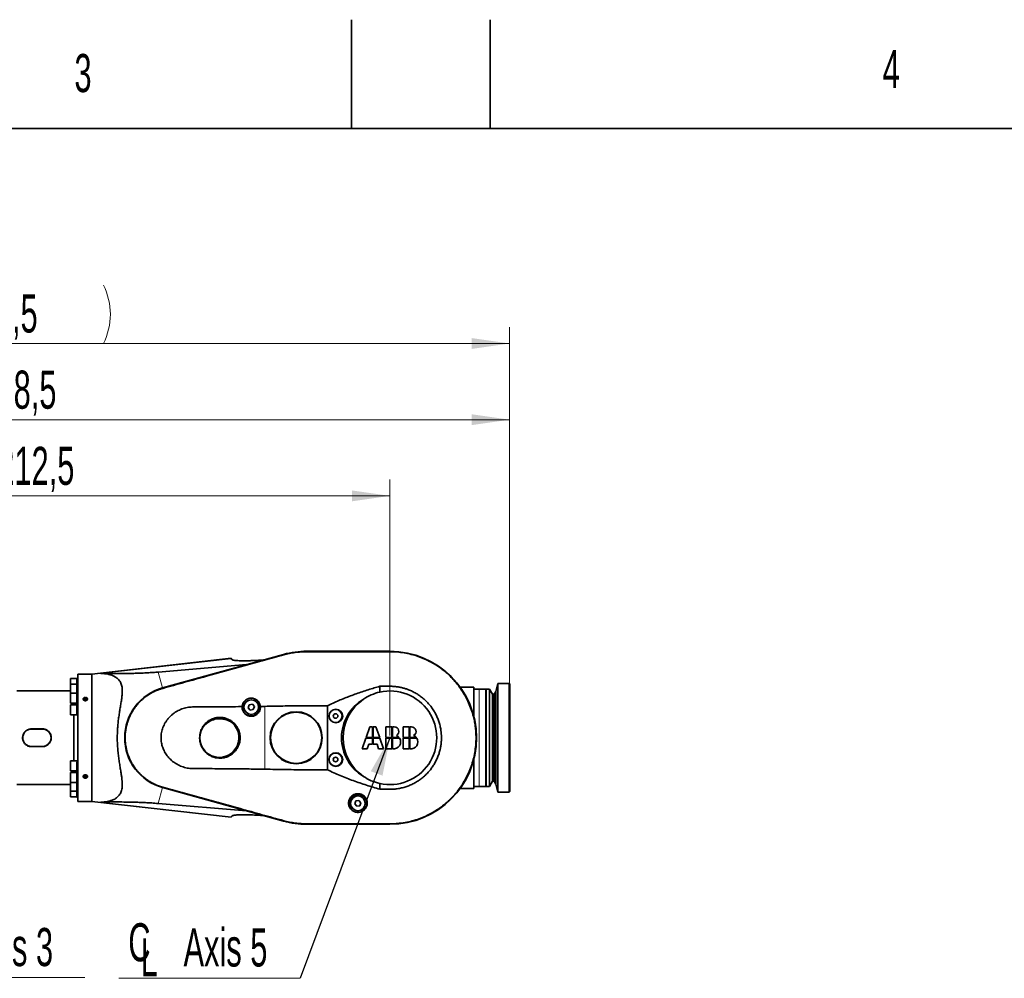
# Model space of a CAD drawing. Header units: millimetres. Extents: x 0 to 11920, y 0 to 8400.
# Tile 28 of 55: x 3630 to 5440, y 6638 to 8400. Entities that reach past the tile are written whole.
import ezdxf

# ---------------------------------------------------------------- set-up
doc = ezdxf.new("R2010")
doc.units = ezdxf.units.MM
doc.header["$LTSCALE"] = 20
doc.header["$PDSIZE"] = -1
doc.styles.add('SLDTEXTSTYLE0', font='TXT', dxfattribs={"width": 0.605})
doc.dimstyles.new('SLDDIMSTYLE0', dxfattribs={"dimtxt": 70, "dimasz": 70, "dimexe": 0, "dimexo": 0.0625, "dimgap": 17.5, "dimtad": 1, "dimdec": 1, "dimrnd": 1e-09, "dimzin": 12, "dimdsep": 46, "dimtxsty": 'SLDTEXTSTYLE0', "dimsah": 1, "dimcen": 0.09, "dimadec": 0, "dimazin": 3, "dimtfac": 1, "dimtofl": 0, "dimtmove": 0, "dimatfit": 3, "dimfxl": 1, "dimfrac": 2, "dimtolj": 1, "dimtzin": 12, "dimarcsym": 0})
doc.dimstyles.new('SLDDIMSTYLE2', dxfattribs={"dimtxt": 0.18, "dimasz": 70, "dimexe": 0, "dimexo": 0.0625, "dimgap": 0, "dimtad": 0, "dimtih": 1, "dimtoh": 1, "dimdec": 0, "dimrnd": 1e-09, "dimzin": 0, "dimdsep": 46, "dimtxsty": 'Standard', "dimsah": 1, "dimcen": 0.09, "dimadec": 0, "dimazin": 0, "dimtfac": 70, "dimtdec": 0, "dimtofl": 0, "dimtmove": 0, "dimatfit": 3, "dimfxl": 1, "dimfrac": 2, "dimtolj": 1, "dimtzin": 0, "dimarcsym": 0})

# ---------------------------------------------------------------- blocks, each defined once
blk = doc.blocks.new('_D_1')
at = {"color": 7, "linetype": 'Continuous', "lineweight": 0}
for p, q in [((3098.2, 6884.4), (3098.2, 7554.9)), ((4310.7, 7084.4), (4310.7, 7554.9)), ((4310.7, 7524.9), (3098.2, 7524.9))]:
    blk.add_line(p, q, dxfattribs=at)
at = {"color": 7, "linetype": 'Continuous', "lineweight": 18}
for points in [[(3098.2, 7524.9), (3168.2, 7514.9), (3168.2, 7534.9)], [(4310.7, 7524.9), (4240.7, 7534.9), (4240.7, 7514.9)]]:
    blk.add_solid(points, dxfattribs=at)
at = {"color": 7, "linetype": 'Continuous', "lineweight": 18, "insert": (3557.4, 7615.1), "char_height": 70, "attachment_point": 1, "style": 'SLDTEXTSTYLE0'}
blk.add_mtext('1212,5', dxfattribs=at)
blk = doc.blocks.new('_D_2')
at = {"color": 7, "linetype": 'Continuous', "lineweight": 0}
for p, q in [((2743.2, 6978.1), (2743.2, 7834.9)), ((4530.7, 7183.4), (4530.7, 7834.9)), ((2743.2, 7804.9), (4530.7, 7804.9))]:
    blk.add_line(p, q, dxfattribs=at)
at = {"color": 7, "linetype": 'Continuous', "lineweight": 18}
for centre, start, end in [((3597.4, 7858.6), 153.4349, 206.5651), ((3676.6, 7858.6), 333.4349, 26.5651)]:
    blk.add_arc(centre, 120.1, start, end, dxfattribs=at)
for points in [[(2743.2, 7804.9), (2813.2, 7794.9), (2813.2, 7814.9)], [(4530.7, 7804.9), (4460.7, 7814.9), (4460.7, 7794.9)]]:
    blk.add_solid(points, dxfattribs=at)
at = {"color": 7, "linetype": 'Continuous', "lineweight": 18, "insert": (3489.9, 7895.1), "char_height": 70, "attachment_point": 1, "style": 'SLDTEXTSTYLE0'}
blk.add_mtext('1787,5', dxfattribs=at)
blk = doc.blocks.new('_D_4')
at = {"color": 7, "linetype": 'Continuous', "lineweight": 0}
for p, q in [((2812.2, 7239.9), (2812.2, 7694.9)), ((4530.7, 7142.4), (4530.7, 7694.9)), ((2812.2, 7664.9), (4530.7, 7664.9))]:
    blk.add_line(p, q, dxfattribs=at)
at = {"color": 7, "linetype": 'Continuous', "lineweight": 18}
for points in [[(2812.2, 7664.9), (2882.2, 7654.9), (2882.2, 7674.9)], [(4530.7, 7664.9), (4460.7, 7674.9), (4460.7, 7654.9)]]:
    blk.add_solid(points, dxfattribs=at)
at = {"color": 7, "linetype": 'Continuous', "lineweight": 18, "insert": (3524.4, 7755.1), "char_height": 70, "attachment_point": 1, "style": 'SLDTEXTSTYLE0'}
blk.add_mtext('1718,5', dxfattribs=at)
blk = doc.blocks.new('SW_SYMBOL_MOD_CL')
at = {"color": 0, "linetype": 'Continuous', "lineweight": 0, "char_height": 15515, "attachment_point": 5, "style": 'SLDTEXTSTYLE0'}
for s, insert in [('C', (8000, 12000)), ('L', (12000, 6000))]:
    blk.add_mtext(s, dxfattribs=dict(at, insert=insert))
blk = doc.blocks.new('SW_NOTE_0_1')
at = {"color": 0, "linetype": 'Continuous', "lineweight": 0}
for p, q in [((0, 0), (331.1, 0)), ((331.1, 0), (0, 0)), ((0, 0), (331.1, 0)), ((331.1, 0), (0, 0)), ((0, 0), (331.1, 0)), ((331.1, 0), (0, 0))]:
    blk.add_line(p, q, dxfattribs=at)
at = {"color": 0, "linetype": 'Continuous', "lineweight": 0, "xscale": 0.004511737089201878, "yscale": 0.004511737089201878, "zscale": 0.004511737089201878}
blk.add_blockref('SW_SYMBOL_MOD_CL', (1.2, 10.7), dxfattribs=at)
at = {"color": 0, "linetype": 'Continuous', "lineweight": 0, "insert": (118.3, 90.8), "char_height": 70, "attachment_point": 1, "style": 'SLDTEXTSTYLE0'}
blk.add_mtext('Axis 3', dxfattribs=at)
blk = doc.blocks.new('SW_NOTE_0_3')
at = {"color": 0, "linetype": 'Continuous', "lineweight": 0}
for p, q in [((-333.3, 0), (0, 0)), ((0, 0), (-333.3, 0)), ((-333.3, 0), (0, 0)), ((0, 0), (-333.3, 0)), ((-333.3, 0), (0, 0)), ((0, 0), (-333.3, 0))]:
    blk.add_line(p, q, dxfattribs=at)
at = {"color": 0, "linetype": 'Continuous', "lineweight": 0, "xscale": 0.004511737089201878, "yscale": 0.004511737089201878, "zscale": 0.004511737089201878}
blk.add_blockref('SW_SYMBOL_MOD_CL', (-331.5, 11.6), dxfattribs=at)
at = {"color": 0, "linetype": 'Continuous', "lineweight": 0, "insert": (-214.4, 91.7), "char_height": 70, "attachment_point": 1, "style": 'SLDTEXTSTYLE0'}
blk.add_mtext('Axis 5', dxfattribs=at)

msp = doc.modelspace()

# ---------------------------------------------------------------- linework, layer by layer
at = {"color": 7, "linetype": 'Continuous', "lineweight": 35}
for p, q in [((4240, 8200), (4240, 8400)), ((4495, 8200), (4495, 8400)), ((11720, 8200), (400, 8200)), ((4018.48, 7226.51), (3762.73, 7197.37)), ((4115.28, 7233.6), (3892.66, 7171.92)), ((4115.3, 7233.5), (3892.69, 7171.82)), ((4018.48, 7226.51), (4019.07, 7225.66)), ((4019.07, 7225.66), (4019.87, 7224.53)), ((4310.73, 7239.37), (4157.73, 7239.37)), ((4310.73, 7239.27), (4157.73, 7239.27)), ((3884.57, 7201.13), (4047.19, 7214.73)), ((3735.23, 7189), (3723.23, 7189)), ((3723.23, 7189), (3723.23, 7178.71)), ((3736.73, 7189.36), (3735.23, 7189.36)), ((3735.23, 7179.07), (3735.23, 7189.36)), ((3743.82, 7197.37), (3736.73, 7197.37)), ((3736.73, 7080.37), (3736.73, 7197.37)), ((3762.73, 7197.37), (3757.67, 7197.37)), ((3762.73, 7197.37), (3762.73, 6963.37)), ((3735.23, 7178.71), (3723.23, 7178.71)), ((3723.23, 7178.71), (3723.23, 7162.34)), ((3736.73, 7179.07), (3735.23, 7179.07)), ((3735.23, 7162.7), (3735.23, 7179.07)), ((4291.87, 7164.28), (4291.87, 7175)), ((4464.73, 7173.37), (4439.69, 7173.37)), ((4464.73, 7173.37), (4464.73, 7126.92)), ((4474.73, 7169.87), (4464.73, 7169.87)), ((4486.73, 7169.87), (4474.73, 7169.87)), ((4486.73, 7169.87), (4486.73, 6990.87)), ((4489.25, 7169.87), (4487.23, 7169.87)), ((4487.23, 7169.87), (4487.23, 7080.37)), ((4493.83, 7169.87), (4492.21, 7169.87)), ((4499.42, 7160.37), (4493.83, 7169.87)), ((4493.83, 7169.87), (4493.83, 7080.37)), ((4509.23, 7180.37), (4505.27, 7165.6)), ((4529.73, 7180.37), (4509.23, 7180.37)), ((4509.23, 7180.37), (4509.23, 7080.37)), ((4530.73, 7179.37), (4529.73, 7180.37)), ((4529.73, 7080.37), (4529.73, 7180.37)), ((4530.73, 7179.37), (4530.73, 7080.37)), ((3723.23, 7166.37), (3624.73, 7166.37)), ((3735.23, 7162.34), (3723.23, 7162.34)), ((3723.23, 7162.34), (3723.23, 7144.07)), ((3736.73, 7162.7), (3735.23, 7162.7)), ((3735.23, 7143.7), (3735.23, 7162.7)), ((4487.23, 7160.37), (4486.73, 7160.37)), ((4502.13, 7160.37), (4499.42, 7160.37)), ((4499.42, 7160.37), (4499.42, 7080.37)), ((4505.27, 7165.6), (4502.13, 7160.37)), ((4502.13, 7160.37), (4502.13, 7080.37)), ((4505.27, 7165.6), (4505.27, 7080.37)), ((3723.23, 7144.07), (3735.23, 7144.07)), ((3735.23, 7141), (3723.23, 7141)), ((3723.23, 7141), (3723.23, 7122.73)), ((3729.74, 7141), (3729.74, 7144.07)), ((3735.23, 7143.7), (3736.73, 7143.7)), ((3736.73, 7141.37), (3735.23, 7141.37)), ((3735.23, 7122.37), (3735.23, 7141.37)), ((4052.02, 7141.09), (4050.04, 7135.67)), ((4050.04, 7135.67), (4053.75, 7131.24)), ((4057.7, 7142.1), (4052.02, 7141.09)), ((4053.75, 7131.24), (4059.44, 7132.25)), ((4061.41, 7137.67), (4057.7, 7142.1)), ((4059.44, 7132.25), (4061.41, 7137.67)), ((4080.73, 7138.11), (4072.53, 7137.99)), ((4195.73, 7139.18), (4195.73, 7021.56)), ((3723.23, 7122.73), (3735.23, 7122.73)), ((3729.74, 7080.37), (3729.74, 7122.73)), ((3735.23, 7122.37), (3736.73, 7122.37)), ((4462.76, 7126.92), (4464.73, 7126.92)), ((4464.73, 7126.92), (4464.73, 7119.93)), ((3671.73, 7096.66), (3651.73, 7096.66)), ((3671.73, 7096.37), (3651.73, 7096.37)), ((4273.74, 7100.48), (4266.88, 7080.87)), ((4278.83, 7100.48), (4273.74, 7100.48)), ((4278.83, 7080.87), (4278.83, 7100.48)), ((4284.93, 7100.48), (4279.83, 7100.48)), ((4279.83, 7100.48), (4279.83, 7080.87)), ((4291.78, 7080.87), (4284.93, 7100.48)), ((4303.18, 7100.48), (4303.18, 7080.87)), ((4314.32, 7100.48), (4303.18, 7100.48)), ((4314.32, 7080.87), (4314.32, 7100.48)), ((4318.46, 7100.48), (4315.32, 7100.48)), ((4315.32, 7100.48), (4315.32, 7080.87)), ((4346.08, 7100.48), (4334.93, 7100.48)), ((4334.93, 7100.48), (4334.93, 7080.87)), ((4346.08, 7080.87), (4346.08, 7100.48)), ((4350.22, 7100.48), (4347.08, 7100.48)), ((4347.08, 7100.48), (4347.08, 7080.87)), ((3729.74, 7038), (3729.74, 7080.37)), ((3736.73, 6963.37), (3736.73, 7080.37)), ((4266.53, 7079.87), (4259.68, 7060.26)), ((4278.83, 7079.87), (4266.53, 7079.87)), ((4266.88, 7080.87), (4278.83, 7080.87)), ((4278.83, 7068.45), (4278.83, 7079.87)), ((4279.83, 7080.87), (4291.78, 7080.87)), ((4279.83, 7079.87), (4279.83, 7068.45)), ((4292.13, 7079.87), (4279.83, 7079.87)), ((4298.99, 7060.26), (4292.13, 7079.87)), ((4303.18, 7080.87), (4314.32, 7080.87)), ((4314.32, 7079.87), (4303.18, 7079.87)), ((4303.18, 7079.87), (4303.18, 7060.26)), ((4314.32, 7060.26), (4314.32, 7079.87)), ((4315.32, 7080.87), (4327.41, 7080.87)), ((4315.32, 7079.87), (4315.32, 7060.26)), ((4328.15, 7079.87), (4315.32, 7079.87)), ((4334.93, 7080.87), (4346.08, 7080.87)), ((4346.08, 7079.87), (4334.93, 7079.87)), ((4334.93, 7079.87), (4334.93, 7060.26)), ((4346.08, 7060.26), (4346.08, 7079.87)), ((4347.08, 7080.87), (4359.17, 7080.87)), ((4347.08, 7079.87), (4347.08, 7060.26)), ((4359.91, 7079.87), (4347.08, 7079.87)), ((4487.23, 7080.37), (4487.23, 6990.87)), ((4493.83, 7080.37), (4493.83, 6990.87)), ((4499.42, 7080.37), (4499.42, 7000.37)), ((4502.13, 7080.37), (4502.13, 7000.37)), ((4505.27, 7080.37), (4505.27, 6995.14)), ((4509.23, 7080.37), (4509.23, 6980.37)), ((4529.73, 6980.37), (4529.73, 7080.37)), ((4530.73, 7080.37), (4530.73, 6981.37)), ((3651.73, 7064.37), (3671.73, 7064.37)), ((3651.73, 7064.08), (3671.73, 7064.08)), ((4259.68, 7060.26), (4268.78, 7060.26)), ((4268.78, 7060.26), (4271.64, 7068.45)), ((4271.64, 7068.45), (4278.83, 7068.45)), ((4279.83, 7068.45), (4287.03, 7068.45)), ((4287.03, 7068.45), (4289.89, 7060.26)), ((4289.89, 7060.26), (4298.99, 7060.26)), ((4303.18, 7060.26), (4314.32, 7060.26)), ((4334.93, 7060.26), (4346.08, 7060.26)), ((4464.73, 7040.81), (4464.73, 7033.82)), ((3735.23, 7038), (3723.23, 7038)), ((3723.23, 7038), (3723.23, 7019.73)), ((3736.73, 7038.05), (3735.23, 7038.05)), ((3735.23, 7037.54), (3735.23, 7038.05)), ((3735.23, 7019.05), (3735.23, 7035.67)), ((4464.73, 7033.82), (4462.76, 7033.82)), ((4464.73, 7033.82), (4464.73, 6987.37)), ((3723.23, 7019.73), (3735.23, 7019.73)), ((3735.23, 7016.67), (3723.23, 7016.67)), ((3723.23, 7016.67), (3723.23, 6998.4)), ((3729.74, 7016.67), (3729.74, 7019.73)), ((3735.23, 7019.05), (3736.73, 7019.05)), ((3736.73, 7017.04), (3735.23, 7017.04)), ((3735.23, 6998.04), (3735.23, 7017.04)), ((3624.73, 6994.37), (3723.23, 6994.37)), ((3723.23, 6998.4), (3735.23, 6998.4)), ((3723.23, 6998.4), (3723.23, 6982.03)), ((3735.23, 6998.04), (3736.73, 6998.04)), ((3735.23, 6981.67), (3735.23, 6998.04)), ((3892.66, 6988.82), (4115.28, 6927.14)), ((3892.69, 6988.92), (4115.3, 6927.24)), ((4291.87, 6985.74), (4291.87, 6996.46)), ((4439.69, 6987.37), (4464.73, 6987.37)), ((4464.73, 6990.87), (4474.73, 6990.87)), ((4474.73, 6990.87), (4486.73, 6990.87)), ((4486.73, 7000.37), (4487.23, 7000.37)), ((4487.23, 6990.87), (4493.83, 6990.87)), ((4493.83, 6990.87), (4499.42, 7000.37)), ((4499.42, 7000.37), (4502.13, 7000.37)), ((4502.13, 7000.37), (4505.27, 6995.14)), ((4505.27, 6995.14), (4509.23, 6980.37)), ((3723.23, 6982.03), (3735.23, 6982.03)), ((3723.23, 6982.03), (3723.23, 6971.74)), ((3723.23, 6971.74), (3735.23, 6971.74)), ((3735.23, 6981.67), (3736.73, 6981.67)), ((3735.23, 6971.38), (3735.23, 6981.67)), ((3735.23, 6971.38), (3736.73, 6971.38)), ((4509.23, 6980.37), (4529.73, 6980.37)), ((4529.73, 6980.37), (4530.73, 6981.37)), ((3736.73, 6963.37), (3762.73, 6963.37)), ((3762.73, 6963.37), (4018.48, 6934.23)), ((4047.19, 6946.01), (3884.57, 6959.61)), ((4248.02, 6964.29), (4246.04, 6958.87)), ((4246.04, 6958.87), (4249.75, 6954.44)), ((4253.7, 6965.3), (4248.02, 6964.29)), ((4249.75, 6954.44), (4255.44, 6955.45)), ((4257.41, 6960.87), (4253.7, 6965.3)), ((4255.44, 6955.45), (4257.41, 6960.87)), ((4019.07, 6935.07), (4018.48, 6934.23)), ((4019.87, 6936.21), (4019.07, 6935.07)), ((4157.73, 6921.47), (4310.73, 6921.47)), ((4157.73, 6921.37), (4310.73, 6921.37))]:
    msp.add_line(p, q, dxfattribs=at)
at = {"color": 8, "linetype": 'Continuous', "lineweight": 18}
for p, q in [((4019.07, 7225.66), (3779.36, 7198.52)), ((4115.49, 7232.81), (4115.3, 7233.5)), ((4157.73, 7238.54), (4157.73, 7239.27)), ((4310.73, 7238.54), (4310.73, 7239.27)), ((3884.57, 7201.13), (3892.66, 7171.92)), ((3892.88, 7171.16), (3892.69, 7171.82)), ((4474.73, 6990.87), (4474.73, 7169.87)), ((4080.73, 7022.62), (4080.73, 7138.11)), ((3651.73, 7096.66), (3651.73, 7096.37)), ((3671.73, 7096.66), (3671.73, 7096.37)), ((3651.73, 7064.08), (3651.73, 7064.37)), ((3671.73, 7064.08), (3671.73, 7064.37)), ((3884.57, 6959.61), (3892.66, 6988.82)), ((3892.88, 6989.58), (3892.69, 6988.92)), ((4019.07, 6935.07), (3779.36, 6962.22)), ((4115.49, 6927.93), (4115.3, 6927.24)), ((4157.73, 6922.19), (4157.73, 6921.47)), ((4310.73, 6922.19), (4310.73, 6921.47))]:
    msp.add_line(p, q, dxfattribs=at)
at = {"color": 7, "linetype": 'Continuous', "lineweight": 35, "flags": 128}
for points in [[(3750.73, 7148.52), (3751.83, 7148.66), (3752.82, 7149.09), (3753.57, 7149.74), (3754.02, 7150.55), (3754.12, 7151.44), (3753.84, 7152.3), (3753.23, 7153.04), (3752.35, 7153.59), (3751.29, 7153.88), (3750.17, 7153.88), (3749.11, 7153.59), (3748.23, 7153.04), (3747.61, 7152.3), (3747.34, 7151.44), (3747.43, 7150.55), (3747.88, 7149.74), (3748.64, 7149.09), (3749.62, 7148.66), (3750.73, 7148.52)], [(3750.73, 7006.83), (3751.83, 7006.97), (3752.82, 7007.4), (3753.57, 7008.05), (3754.02, 7008.86), (3754.12, 7009.75), (3753.84, 7010.61), (3753.23, 7011.35), (3752.35, 7011.9), (3751.29, 7012.19), (3750.17, 7012.19), (3749.11, 7011.9), (3748.23, 7011.35), (3747.61, 7010.61), (3747.34, 7009.75), (3747.43, 7008.86), (3747.88, 7008.05), (3748.64, 7007.4), (3749.62, 7006.97), (3750.73, 7006.83)]]:
    msp.add_lwpolyline(points, dxfattribs=at)
at = {"color": 7, "linetype": 'Continuous', "lineweight": 35}
for centre, radius in [((4055.73, 7136.67), 16.25), ((4055.73, 7136.67), 13.5), ((4210.73, 7120.37), 12), ((4138.23, 7080.37), 47.85), ((4138.23, 7080.37), 46.98), ((4210.73, 7120.37), 4.15), ((4210.73, 7040.37), 12), ((4210.73, 7040.37), 4.15), ((4251.73, 6959.87), 16.25), ((4251.73, 6959.87), 13.5)]:
    msp.add_circle(centre, radius, dxfattribs=at)
for centre, radius, start, end in [((4157.73, 7080.37), 159, 90, 105.48585), ((4157.73, 7080.37), 158.9, 90, 105.48585), ((4310.73, 7080.37), 159, 270, 90), ((4310.73, 7080.37), 158.9, 270, 90), ((3918.03, 7080.37), 95, 105.48585, 254.51415), ((3918.03, 7080.37), 94.9, 105.48585, 254.51415), ((4310.73, 7080.37), 86, 124.43961, 235.56039), ((4310.73, 7080.37), 86, 102.66838, 124.43961), ((4310.73, 7080.37), 86, 257.33162, 102.66838), ((3997.13, 7080.37), 35.63, 59.12219, 138.29339), ((3997.13, 7080.37), 35, 79.5952, 117.82039), ((3997.73, 7076.42), 38.8, 55.27491, 81.52715), ((3651.73, 7080.37), 16, 90, 270), ((3671.73, 7080.37), 16, 270, 90), ((3997.13, 7080.37), 36, 146.51571, 50.89987), ((3997.73, 7076.42), 38.8, 115.88844, 142.14067), ((4318.46, 7092.02), 8.46, 298.19224, 90), ((4350.22, 7092.02), 8.46, 298.19224, 90), ((4317.55, 7072.8), 12.74, 259.92134, 33.69124), ((4317.55, 7072.8), 12.74, 39.29318, 67.34024), ((4349.31, 7072.8), 12.74, 259.92134, 33.69124), ((4349.31, 7072.8), 12.74, 39.29318, 67.34024), ((4310.73, 7080.37), 86, 235.56039, 257.33162), ((4157.73, 7080.37), 159, 254.51415, 270), ((4157.73, 7080.37), 158.9, 254.51415, 270)]:
    msp.add_arc(centre, radius, start, end, dxfattribs=at)
msp.add_ellipse((4304.27, 7080.37), major_axis=(82.71, 0), ratio=0.9969479, start_param=2.1059629, end_param=4.1772224, dxfattribs=at)
for centre in [(4211.18, 7120.37), (4211.18, 7040.37)]:
    msp.add_ellipse(centre, major_axis=(12.56, 0), ratio=0.9993434, dxfattribs=at)
for points, knots in [([(3892.88, 7171.16), (3899.56, 7173.01), (3912.94, 7176.72), (3939.69, 7184.14), (3983.48, 7196.25), (4032.45, 7209.82), (4079.91, 7222.94), (4103.63, 7229.52), (4115.49, 7232.81)], [0, 0, 0, 0, 0.0901331, 0.1802692, 0.3605259, 0.6802601, 0.8401351, 1, 1, 1, 1]), ([(4078.45, 7223.39), (4075.26, 7223.16), (4068.88, 7222.7), (4059.9, 7222.23), (4051.45, 7221.91), (4043.69, 7221.78), (4036.72, 7221.83), (4031.11, 7222.05), (4026.82, 7222.42), (4023.65, 7222.9), (4021.6, 7223.44), (4020.38, 7223.99), (4020.04, 7224.35), (4019.87, 7224.53)], [0, 0, 0, 0, 0.1058568, 0.2120698, 0.3179662, 0.4241749, 0.5307091, 0.6368196, 0.7205902, 0.8045997, 0.8883257, 0.9441638, 1, 1, 1, 1]), ([(4115.49, 7232.81), (4118.91, 7233.68), (4125.75, 7235.44), (4136.26, 7237.18), (4146.93, 7238.34), (4154.12, 7238.47), (4157.73, 7238.54)], [0, 0, 0, 0, 0.2471366, 0.4954191, 0.7471234, 1, 1, 1, 1]), ([(4157.73, 7238.54), (4164.1, 7238.54), (4176.85, 7238.55), (4202.35, 7238.54), (4234.23, 7238.55), (4266.1, 7238.54), (4288.42, 7238.55), (4301.17, 7238.54), (4307.54, 7238.54), (4310.73, 7238.54)], [0, 0, 0, 0, 0.1250004, 0.2499997, 0.4999994, 0.7499991, 0.874999, 0.9375001, 1, 1, 1, 1]), ([(4310.73, 7238.54), (4315.05, 7238.45), (4323.72, 7238.25), (4336.74, 7236.56), (4349.73, 7233.86), (4362.45, 7230.04), (4374.75, 7225.21), (4386.55, 7219.39), (4397.96, 7212.54), (4408.75, 7204.75), (4418.83, 7196.09), (4428.15, 7186.63), (4436.72, 7176.31), (4444.38, 7165.32), (4451.05, 7153.76), (4456.71, 7141.76), (4461.38, 7129.2), (4464.67, 7117.36), (4466.87, 7106.3), (4468.23, 7096.17), (4468.95, 7085.48), (4468.93, 7074.43), (4468.05, 7062.48), (4466.15, 7050.02), (4463.07, 7037.11), (4458.87, 7024.39), (4453.6, 7012.06), (4447.34, 7000.29), (4440.16, 6989.13), (4431.99, 6978.51), (4423.69, 6969.44), (4415.48, 6961.71), (4407.61, 6955.2), (4398.93, 6948.92), (4389.55, 6943.08), (4378.96, 6937.49), (4367.39, 6932.5), (4354.81, 6928.27), (4341.78, 6925.07), (4329.97, 6923.25), (4319.58, 6922.34), (4313.68, 6922.24), (4310.73, 6922.19)], [0, 0, 0, 0, 0.0260715, 0.0523367, 0.0791551, 0.1061663, 0.1324156, 0.1588453, 0.1855544, 0.2126462, 0.2391137, 0.2657662, 0.2927054, 0.3200375, 0.3465952, 0.3731528, 0.4000897, 0.4274193, 0.4472788, 0.4681628, 0.4890468, 0.5119344, 0.5348221, 0.5613801, 0.5879381, 0.6148754, 0.6422054, 0.668763, 0.6953206, 0.7222575, 0.7495871, 0.7694457, 0.7903286, 0.8112115, 0.8340981, 0.8569847, 0.8834498, 0.9101, 0.9370369, 0.9643668, 0.9821842, 1, 1, 1, 1]), ([(3743.82, 7197.36), (3743.81, 7197.37), (3743.75, 7197.37), (3744.48, 7197.33), (3745.87, 7197.26), (3747.85, 7197.2), (3750.17, 7197.17), (3752.59, 7197.18), (3754.82, 7197.23), (3756.54, 7197.31), (3757.58, 7197.36), (3757.64, 7197.36), (3757.67, 7197.37)], [0, 0, 0, 0, 0.052131, 0.1548203, 0.2585315, 0.3648458, 0.4740762, 0.5853352, 0.6970514, 0.8074668, 0.9151501, 1, 1, 1, 1]), ([(3779.36, 7198.52), (3783.66, 7198.47), (3792.27, 7198.37), (3805.65, 7198.32), (3817.75, 7198.37), (3828.45, 7198.5), (3837.61, 7198.68), (3847.15, 7198.95), (3857.12, 7199.35), (3866.74, 7199.85), (3875.89, 7200.44), (3881.67, 7200.9), (3884.57, 7201.13)], [0, 0, 0, 0, 0.1425752, 0.2851659, 0.4276885, 0.5154894, 0.6035749, 0.6915639, 0.7792663, 0.8667449, 0.9330846, 1, 1, 1, 1]), ([(3779.36, 6962.22), (3781.29, 6962.28), (3785.18, 6962.41), (3790.78, 6963.15), (3796.19, 6964.34), (3800.81, 6965.91), (3804.69, 6967.76), (3807.86, 6969.74), (3810.73, 6972.11), (3813.2, 6974.86), (3815.24, 6978.03), (3816.8, 6981.6), (3817.89, 6985.61), (3818.52, 6990.13), (3818.67, 6995.19), (3818.39, 7000.74), (3817.76, 7006.66), (3816.76, 7013.61), (3815.42, 7021.71), (3813.85, 7031.06), (3812.34, 7040.86), (3811.04, 7050.95), (3810.08, 7061.2), (3809.5, 7071.62), (3809.35, 7082.24), (3809.65, 7092.61), (3810.33, 7102.56), (3811.32, 7112.08), (3812.57, 7121.48), (3814.03, 7130.74), (3815.55, 7139.76), (3816.99, 7148.53), (3818.14, 7156.98), (3818.65, 7163.84), (3818.59, 7169.23), (3818.19, 7173.32), (3817.4, 7177.17), (3816.19, 7180.67), (3814.57, 7183.85), (3812.56, 7186.65), (3810.15, 7189.15), (3807, 7191.63), (3802.94, 7193.94), (3797.91, 7195.9), (3792.46, 7197.29), (3786.29, 7198.26), (3781.81, 7198.43), (3779.36, 7198.52)], [0, 0, 0, 0, 0.0232815, 0.0467615, 0.0702377, 0.0939605, 0.1110803, 0.1284156, 0.1457475, 0.1633402, 0.1804692, 0.1979854, 0.2155018, 0.2334235, 0.2527161, 0.2723691, 0.292027, 0.3119968, 0.3390756, 0.3663496, 0.3941988, 0.4222502, 0.4494123, 0.4767841, 0.5048408, 0.5331421, 0.5585397, 0.5841087, 0.6101895, 0.6364373, 0.6630209, 0.6897843, 0.7171866, 0.7448859, 0.7607664, 0.7769097, 0.7930511, 0.8094894, 0.825374, 0.8415431, 0.8577147, 0.8741536, 0.897807, 0.9218849, 0.9459699, 0.9704018, 1, 1, 1, 1]), ([(3892.88, 6989.58), (3890.39, 6990.34), (3885.4, 6991.85), (3878.14, 6994.92), (3871.05, 6998.59), (3864.32, 7002.85), (3858, 7007.65), (3852.14, 7012.92), (3846.67, 7018.73), (3841.74, 7024.95), (3837.36, 7031.55), (3833.55, 7038.48), (3830.3, 7045.79), (3827.7, 7053.34), (3825.74, 7061.05), (3824.45, 7068.84), (3823.8, 7076.82), (3823.84, 7084.77), (3824.55, 7092.69), (3825.91, 7100.48), (3827.94, 7108.22), (3830.61, 7115.71), (3833.9, 7122.95), (3837.76, 7129.85), (3842.24, 7136.47), (3847.23, 7142.66), (3852.72, 7148.38), (3858.64, 7153.62), (3865.06, 7158.39), (3872.03, 7162.71), (3879.5, 7166.46), (3886.52, 7169.27), (3891.05, 7170.61), (3892.88, 7171.16)], [0, 0, 0, 0, 0.03178807, 0.06379811, 0.09649937, 0.12943981, 0.16122062, 0.19356677, 0.2259129, 0.25884428, 0.29070983, 0.32279677, 0.35558191, 0.38860829, 0.42046599, 0.45289371, 0.48532144, 0.51833923, 0.55019503, 0.58262078, 0.61504656, 0.64806223, 0.67991783, 0.71234322, 0.74476863, 0.77778381, 0.80964336, 0.84172409, 0.87450218, 0.90752132, 0.94209405, 0.97666657, 1, 1, 1, 1]), ([(4195.73, 7139.18), (4199.17, 7140.85), (4206.05, 7144.19), (4220.09, 7150.33), (4237.96, 7157.4), (4259.75, 7165.05), (4277.77, 7170.83), (4288.52, 7174.01), (4291.87, 7175)], [0, 0, 0, 0, 0.111658, 0.2233221, 0.4472817, 0.6724771, 0.8978907, 1, 1, 1, 1]), ([(4291.87, 7175), (4295.03, 7175.01), (4300.67, 7175.02), (4308.64, 7175.08), (4315.79, 7174.9), (4322.55, 7174.34), (4329.02, 7173.3), (4335.06, 7171.9), (4340.88, 7170.15), (4347.06, 7167.85), (4353.66, 7164.84), (4360.58, 7160.95), (4367.22, 7156.44), (4373.43, 7151.4), (4379.17, 7145.89), (4384.42, 7139.93), (4389.2, 7133.47), (4393.42, 7126.65), (4397.01, 7119.53), (4399.98, 7112.17), (4402.36, 7104.51), (4403.93, 7097.33), (4404.87, 7090.65), (4405.34, 7084.57), (4405.42, 7078.16), (4405.04, 7071.57), (4404.12, 7064.48), (4402.58, 7057.11), (4400.31, 7049.5), (4397.37, 7042.01), (4393.82, 7034.82), (4389.68, 7027.99), (4385.02, 7021.57), (4379.78, 7015.48), (4374.06, 7009.89), (4367.91, 7004.82), (4361.39, 7000.3), (4354.44, 6996.3), (4347.2, 6992.91), (4339.73, 6990.17), (4332.07, 6988.05), (4324.16, 6986.56), (4314.76, 6985.65), (4303.97, 6985.71), (4295.9, 6985.73), (4291.87, 6985.74)], [0, 0, 0, 0, 0.0283364, 0.0504835, 0.071421, 0.0923487, 0.111201, 0.130055, 0.1478312, 0.1656073, 0.1890862, 0.2127298, 0.2366275, 0.2608711, 0.2842656, 0.3078246, 0.3318953, 0.3561408, 0.3796073, 0.403238, 0.4271219, 0.4513544, 0.4689638, 0.4874812, 0.5059984, 0.526292, 0.5465855, 0.5699973, 0.5935723, 0.6176604, 0.6419251, 0.665316, 0.6891239, 0.7129314, 0.7371721, 0.7606344, 0.7842586, 0.8081346, 0.8323582, 0.8557778, 0.8793599, 0.9034577, 0.9277375, 0.9638538, 1, 1, 1, 1]), ([(4489.25, 7169.87), (4489.25, 7169.87), (4489.25, 7169.87), (4489.44, 7169.87), (4489.77, 7169.86), (4490.22, 7169.86), (4490.73, 7169.86), (4491.24, 7169.86), (4491.69, 7169.86), (4492.02, 7169.87), (4492.21, 7169.87), (4492.21, 7169.87), (4492.21, 7169.87)], [0, 0, 0, 0, 0.0712252, 0.1778687, 0.2847333, 0.3920584, 0.4998704, 0.6079906, 0.7161202, 0.8239547, 0.9313028, 1, 1, 1, 1]), ([(3747.57, 7149.63), (3747.84, 7149.4), (3748.43, 7148.91), (3749.65, 7148.47), (3751.02, 7148.36), (3752.38, 7148.63), (3753.54, 7149.24), (3754.38, 7150.13), (3754.79, 7151.16), (3754.75, 7152.23), (3754.26, 7153.21), (3753.39, 7154), (3752.22, 7154.54), (3750.87, 7154.75), (3749.49, 7154.61), (3748.25, 7154.12), (3747.3, 7153.34), (3746.74, 7152.36), (3746.65, 7151.3), (3746.96, 7150.35), (3747.39, 7149.85), (3747.57, 7149.63)], [0, 0, 0, 0, 0.0474448, 0.1012254, 0.1557541, 0.2107118, 0.2655691, 0.3198189, 0.3731824, 0.4257802, 0.478107, 0.530781, 0.5842359, 0.6385426, 0.6934188, 0.7483671, 0.8028522, 0.8565011, 0.9092998, 0.9616443, 1, 1, 1, 1]), ([(3753.76, 7150.06), (3753.56, 7150.31), (3753.17, 7150.81), (3752.21, 7151.31), (3751.1, 7151.56), (3749.93, 7151.5), (3748.87, 7151.15), (3748.08, 7150.63), (3747.81, 7150.18), (3747.71, 7150.01)], [0, 0, 0, 0, 0.14491385, 0.29674579, 0.44857863, 0.60035135, 0.75209678, 0.90389034, 1, 1, 1, 1]), ([(4072.53, 7137.99), (4072.32, 7139.26), (4071.94, 7141.54), (4070.54, 7144.57), (4068.82, 7147.1), (4066.63, 7149.29), (4064.11, 7151.04), (4061.32, 7152.28), (4058.47, 7153), (4055.61, 7153.2), (4052.92, 7152.96), (4050.37, 7152.31), (4048.04, 7151.33), (4045.91, 7150.03), (4043.97, 7148.41), (4042.27, 7146.51), (4040.81, 7144.26), (4039.71, 7141.74), (4039.12, 7139.46), (4038.97, 7138.07), (4038.92, 7137.61)], [0, 0, 0, 0, 0.0792685, 0.1417856, 0.2042932, 0.2665062, 0.3286887, 0.3872555, 0.4457857, 0.4985038, 0.5512101, 0.5997914, 0.6483842, 0.6971255, 0.7458877, 0.798817, 0.8517682, 0.9111732, 0.9705906, 1, 1, 1, 1]), ([(4038.92, 7137.61), (4036.77, 7137.59), (4018.54, 7137.4), (3993.76, 7137.22), (3967.88, 7137.03), (3954.8, 7136.98), (3946.64, 7137), (3940.12, 7136.48), (3935.31, 7135.43), (3930.48, 7134.17), (3925.81, 7132.44), (3921.34, 7130.36), (3917.07, 7127.94), (3912.95, 7125.15), (3909.06, 7121.99), (3905.42, 7118.49), (3902.06, 7114.64), (3899.01, 7110.45), (3896.4, 7106.08), (3894.24, 7101.6), (3892.5, 7097.04), (3891.16, 7092.27), (3890.29, 7087.51), (3889.87, 7082.82), (3889.86, 7078.24), (3890.25, 7073.62), (3891.03, 7069.14), (3892.16, 7064.81), (3893.61, 7060.68), (3895.4, 7056.64), (3897.52, 7052.7), (3899.99, 7048.89), (3902.79, 7045.23), (3905.9, 7041.76), (3909.34, 7038.5), (3913.08, 7035.5), (3917.12, 7032.77), (3921.4, 7030.35), (3925.88, 7028.25), (3930.54, 7026.63), (3935.29, 7025.32), (3940.18, 7024.22), (3946.77, 7023.75), (3954.93, 7023.69), (3967.9, 7023.74), (3990.61, 7023.52), (4019.69, 7023.33), (4051.9, 7023.01), (4071.12, 7022.75), (4080.73, 7022.62)], [0, 0, 0, 0, 0.0159831, 0.1355135, 0.1842083, 0.2085588, 0.2329122, 0.2449806, 0.2571763, 0.2696227, 0.2821531, 0.2942178, 0.3063565, 0.3187362, 0.3312042, 0.3437195, 0.3563293, 0.3692409, 0.3822586, 0.3941804, 0.406192, 0.4184993, 0.4309144, 0.4420943, 0.4534946, 0.4648953, 0.4765219, 0.4872336, 0.4981201, 0.5090072, 0.520069, 0.5313869, 0.542776, 0.5543866, 0.5660724, 0.578036, 0.590081, 0.6023675, 0.6147334, 0.6268755, 0.6390831, 0.6515164, 0.6640875, 0.688215, 0.7123497, 0.7606225, 0.857208, 0.9285965, 1, 1, 1, 1]), ([(4038.92, 7137.61), (4038.95, 7136.11), (4039, 7133.68), (4040.02, 7130.42), (4041.27, 7127.88), (4042.97, 7125.57), (4045, 7123.59), (4047.36, 7121.97), (4049.93, 7120.77), (4052.7, 7120.02), (4055.52, 7119.75), (4058.38, 7119.95), (4061.14, 7120.63), (4063.76, 7121.77), (4066.14, 7123.32), (4068.24, 7125.26), (4069.97, 7127.51), (4071.31, 7130.05), (4072.17, 7132.67), (4072.61, 7135.36), (4072.56, 7137.11), (4072.53, 7137.99)], [0, 0, 0, 0, 0.0810152, 0.1317848, 0.1840266, 0.234797, 0.2870397, 0.3378097, 0.3900523, 0.4408171, 0.4930544, 0.5438108, 0.5960394, 0.646791, 0.6990141, 0.7497687, 0.8019947, 0.8527586, 0.9049942, 0.9519204, 1, 1, 1, 1]), ([(4080.73, 7138.11), (4091.84, 7138.31), (4114.05, 7138.7), (4152.38, 7139.32), (4179.61, 7139.23), (4195.73, 7139.18)], [0, 0, 0, 0, 0.2897767, 0.5795558, 1, 1, 1, 1]), ([(4035.26, 7080.37), (4035.15, 7078.21), (4034.93, 7073.89), (4033.23, 7067.64), (4030.57, 7061.81), (4026.99, 7056.55), (4022.57, 7051.99), (4017.47, 7048.23), (4011.81, 7045.41), (4005.79, 7043.57), (3999.54, 7042.79), (3993.27, 7043.06), (3987.14, 7044.39), (3981.32, 7046.72), (3975.97, 7050.01), (3971.23, 7054.14), (3967.25, 7059.02), (3964.12, 7064.51), (3961.96, 7070.46), (3960.81, 7076.7), (3960.74, 7083.05), (3961.71, 7089.33), (3963.74, 7095.36), (3966.73, 7100.96), (3970.64, 7105.97), (3975.31, 7110.26), (3980.65, 7113.67), (3986.45, 7116.14), (3992.59, 7117.58), (3998.87, 7117.98), (4005.11, 7117.3), (4011.15, 7115.6), (4016.82, 7112.89), (4021.96, 7109.29), (4026.42, 7104.85), (4030.1, 7099.74), (4032.87, 7094.06), (4034.42, 7088.79), (4035.15, 7084.19), (4035.23, 7081.64), (4035.26, 7080.37)], [0, 0, 0, 0, 0.02762544, 0.05525063, 0.082289, 0.10932679, 0.13627656, 0.16322568, 0.19003886, 0.21685164, 0.2435453, 0.27023898, 0.29688674, 0.32353492, 0.35022797, 0.37692159, 0.40372215, 0.43052319, 0.45743933, 0.48435569, 0.51134979, 0.53834382, 0.56535808, 0.59237199, 0.61934501, 0.64631747, 0.67319488, 0.70007175, 0.72682903, 0.75358605, 0.7802525, 0.80691913, 0.83357315, 0.86022771, 0.88695908, 0.91369109, 0.94055481, 0.96741899, 0.98370949, 1, 1, 1, 1]), ([(3651.73, 7096.66), (3650.83, 7096.61), (3649, 7096.53), (3646.35, 7095.83), (3643.83, 7094.72), (3641.54, 7093.21), (3639.52, 7091.33), (3637.84, 7089.14), (3636.55, 7086.67), (3635.7, 7084.05), (3635.31, 7081.31), (3635.38, 7078.6), (3635.91, 7075.92), (3636.85, 7073.41), (3638.21, 7071.06), (3639.93, 7068.97), (3642.01, 7067.17), (3644.37, 7065.74), (3646.96, 7064.71), (3649.44, 7064.17), (3651.05, 7064.11), (3651.73, 7064.08)], [0, 0, 0, 0, 0.0525633, 0.10666325, 0.15922435, 0.21328177, 0.2663482, 0.32094302, 0.37413472, 0.42891814, 0.48124052, 0.5351261, 0.5867087, 0.63976918, 0.69172406, 0.74513097, 0.79806314, 0.85250938, 0.9057557, 0.96058018, 1, 1, 1, 1]), ([(3671.73, 7064.08), (3672.63, 7064.13), (3674.46, 7064.21), (3677.11, 7064.91), (3679.63, 7066.02), (3681.91, 7067.53), (3683.94, 7069.41), (3685.61, 7071.6), (3686.91, 7074.07), (3687.75, 7076.69), (3688.14, 7079.43), (3688.07, 7082.14), (3687.55, 7084.82), (3686.61, 7087.33), (3685.25, 7089.68), (3683.52, 7091.77), (3681.44, 7093.57), (3679.09, 7095), (3676.5, 7096.03), (3674.02, 7096.57), (3672.4, 7096.63), (3671.73, 7096.66)], [0, 0, 0, 0, 0.0525633, 0.1066632, 0.1592244, 0.2132818, 0.2663482, 0.320943, 0.3741347, 0.4289181, 0.4812405, 0.5351261, 0.5867087, 0.6397692, 0.6917241, 0.745131, 0.7980631, 0.8525094, 0.9057557, 0.9605802, 1, 1, 1, 1]), ([(3747.69, 7007.1), (3747.98, 7006.89), (3748.6, 7006.43), (3749.84, 7006.06), (3751.22, 7006.01), (3752.56, 7006.31), (3753.69, 7006.95), (3754.47, 7007.83), (3754.81, 7008.87), (3754.7, 7009.93), (3754.16, 7010.91), (3753.24, 7011.7), (3752.03, 7012.22), (3750.67, 7012.39), (3749.3, 7012.18), (3748.09, 7011.62), (3747.19, 7010.78), (3746.7, 7009.76), (3746.67, 7008.69), (3747.04, 7007.77), (3747.5, 7007.3), (3747.69, 7007.1)], [0, 0, 0, 0, 0.0474033, 0.1013116, 0.1559305, 0.2109079, 0.2657059, 0.3198369, 0.3730722, 0.4255938, 0.4779339, 0.5307011, 0.5842838, 0.6386969, 0.6936171, 0.7485301, 0.802911, 0.8564279, 0.9091283, 0.9614567, 1, 1, 1, 1]), ([(3747.73, 7010.69), (3747.84, 7010.52), (3748.12, 7010.07), (3748.93, 7009.57), (3749.87, 7009.26), (3750.49, 7009.23), (3750.73, 7009.22)], [0, 0, 0, 0, 0.1961057, 0.50189323, 0.80773352, 1, 1, 1, 1]), ([(3750.73, 7009.22), (3751.11, 7009.25), (3751.88, 7009.3), (3752.88, 7009.77), (3753.53, 7010.27), (3753.71, 7010.64), (3753.75, 7010.73)], [0, 0, 0, 0, 0.301294, 0.6025846, 0.9039618, 1, 1, 1, 1]), ([(4195.73, 7021.56), (4183.31, 7021.53), (4157.94, 7021.48), (4119.61, 7021.89), (4093.69, 7022.38), (4080.73, 7022.62)], [0, 0, 0, 0, 0.3238078, 0.6618876, 1, 1, 1, 1]), ([(4291.87, 6985.74), (4283.7, 6988.2), (4267.37, 6993.12), (4243.11, 7001.43), (4223.13, 7009.14), (4207.35, 7015.94), (4199.6, 7019.68), (4195.73, 7021.56)], [0, 0, 0, 0, 0.2491101, 0.4984428, 0.7488571, 0.8744332, 1, 1, 1, 1]), ([(4115.49, 6927.93), (4108.81, 6929.79), (4095.43, 6933.49), (4068.67, 6940.9), (4036.74, 6949.74), (3999.64, 6960.01), (3964.05, 6969.86), (3934.39, 6978.06), (3910.67, 6984.65), (3898.81, 6987.94), (3892.88, 6989.58)], [0, 0, 0, 0, 0.0901347, 0.1802745, 0.3605519, 0.5204092, 0.6802674, 0.8401167, 0.9200599, 1, 1, 1, 1]), ([(4249.12, 6977.39), (4248.65, 6977.31), (4247.34, 6977.07), (4245.26, 6976.39), (4242.94, 6975.26), (4240.83, 6973.79), (4238.92, 6971.99), (4237.3, 6969.9), (4235.96, 6967.49), (4235.02, 6964.85), (4234.5, 6961.93), (4234.5, 6958.88), (4235.08, 6955.7), (4236.3, 6952.6), (4238.05, 6949.86), (4240.16, 6947.62), (4242.36, 6945.95), (4244.72, 6944.7), (4247.14, 6943.82), (4249.72, 6943.33), (4252.29, 6943.22), (4254.74, 6943.49), (4257.02, 6944.05), (4259.16, 6944.9), (4261.22, 6946.05), (4263.12, 6947.5), (4264.94, 6949.33), (4266.5, 6951.5), (4267.79, 6954.05), (4268.64, 6956.86), (4269.04, 6960.03), (4268.78, 6963.43), (4267.93, 6966.54), (4266.97, 6968.35), (4266.6, 6969.07)], [0, 0, 0, 0, 0.0147517, 0.0416903, 0.0686367, 0.0966886, 0.1247519, 0.155307, 0.1858758, 0.2201082, 0.2543538, 0.2928175, 0.3312861, 0.3728145, 0.4143187, 0.4473226, 0.4802967, 0.5076311, 0.534944, 0.5624262, 0.5898982, 0.6144221, 0.6389555, 0.663713, 0.688485, 0.7165904, 0.744712, 0.7781441, 0.8115899, 0.8485487, 0.8855084, 0.9287607, 0.9719855, 1, 1, 1, 1]), ([(4266.6, 6969.07), (4266.09, 6969.84), (4265.09, 6971.39), (4263.07, 6973.44), (4260.66, 6975.19), (4257.99, 6976.51), (4255.19, 6977.31), (4252.22, 6977.7), (4250.2, 6977.5), (4249.12, 6977.39)], [0, 0, 0, 0, 0.1432995, 0.2865217, 0.4335868, 0.5805639, 0.7140958, 0.8475982, 1, 1, 1, 1]), ([(3884.57, 6959.61), (3882.55, 6959.77), (3878.51, 6960.1), (3872.6, 6960.51), (3866.8, 6960.87), (3859.14, 6961.29), (3849.85, 6961.69), (3839.21, 6962.02), (3827.22, 6962.27), (3814.01, 6962.41), (3800.95, 6962.41), (3789.43, 6962.34), (3782.72, 6962.26), (3779.36, 6962.22)], [0, 0, 0, 0, 0.0464472, 0.092903, 0.1401428, 0.1873892, 0.2843941, 0.381584, 0.4787266, 0.6280419, 0.7773961, 0.8886736, 1, 1, 1, 1]), ([(4019.87, 6936.21), (4020.15, 6936.47), (4020.72, 6937), (4022.71, 6937.63), (4025.47, 6938.15), (4029.05, 6938.53), (4033.32, 6938.79), (4038.39, 6938.93), (4044.27, 6938.95), (4050.94, 6938.83), (4057.78, 6938.6), (4064.63, 6938.27), (4071.39, 6937.86), (4076.1, 6937.52), (4078.45, 6937.35)], [0, 0, 0, 0, 0.0820888, 0.1644661, 0.2465918, 0.3283556, 0.4103563, 0.4921784, 0.5834005, 0.6748505, 0.7660982, 0.8440286, 0.9220862, 1, 1, 1, 1]), ([(4157.73, 6922.19), (4154.21, 6922.26), (4147.15, 6922.4), (4136.55, 6923.52), (4125.95, 6925.25), (4118.99, 6927.04), (4115.49, 6927.93)], [0, 0, 0, 0, 0.2471447, 0.4954197, 0.7471235, 1, 1, 1, 1]), ([(4310.73, 6922.19), (4304.35, 6922.19), (4291.6, 6922.19), (4266.1, 6922.2), (4234.23, 6922.19), (4202.35, 6922.2), (4176.85, 6922.19), (4164.1, 6922.19), (4157.73, 6922.19)], [0, 0, 0, 0, 0.1250012, 0.25, 0.5, 0.75, 0.875, 1, 1, 1, 1])]:
    msp.add_open_spline(points, degree=3, knots=knots, dxfattribs=at)
at = {"color": 8, "linetype": 'Continuous', "lineweight": 18}
msp.add_open_spline([(3735.23, 7035.67), (3735.23, 7036.07), (3735.23, 7036.86), (3735.23, 7037.31), (3735.23, 7037.54)], degree=3, dxfattribs=at)
at = {"color": 7, "linetype": 'Continuous', "lineweight": 0}
msp.add_point((4310.73, 7080.37), dxfattribs=at)

# ---------------------------------------------------------------- block references
for name, p in [('SW_NOTE_0_1', (3418.89, 6640)), ('SW_NOTE_0_3', (4145.56, 6638.33))]:
    msp.add_blockref(name, p, dxfattribs=at)

# ---------------------------------------------------------------- texts
at = {"color": 7, "linetype": 'Continuous', "lineweight": 0, "char_height": 70, "attachment_point": 1, "style": 'SLDTEXTSTYLE0'}
for s, insert in [('4', (5216.32, 8344.22)), ('3', (3730.67, 8336.96))]:
    msp.add_mtext(s, dxfattribs=dict(at, insert=insert))

# ---------------------------------------------------------------- dimensions: what is measured, and where the dimension line sits
at = {"color": 7, "linetype": 'Continuous', "lineweight": 18}
dim = msp.add_linear_dim(base=(4530.73, 7804.88), p1=(2743.23, 6974.11), p2=(4530.73, 7179.37), angle=0, text='(<>)', dimstyle='SLDDIMSTYLE0', dxfattribs=at)
dim.commit()
dim.dimension.update_dxf_attribs({"geometry": '_D_2', "text_midpoint": (3636.98, 7804.88), "dimtype": 160})
for base, p1, p2, picture, middle in [((4530.73, 7664.88), (2812.23, 7235.92), (4530.73, 7138.4), '_D_4', (3671.48, 7664.88)), ((3098.23, 7524.86), (4310.73, 7080.37), (3098.23, 6880.37), '_D_1', (3704.48, 7524.86))]:
    dim = msp.add_linear_dim(base=base, p1=p1, p2=p2, dimstyle='SLDDIMSTYLE0', dxfattribs=at)
    dim.commit()
    dim.dimension.update_dxf_attribs({"geometry": picture, "text_midpoint": middle, "dimtype": 160})

# ---------------------------------------------------------------- leaders
at = {"color": 7, "linetype": 'Continuous', "lineweight": 0}
msp.add_leader([(4310.73, 7080.37), (4145.56, 6638.33)], dimstyle='SLDDIMSTYLE2', dxfattribs=at)

doc.saveas('drawing.dxf')
